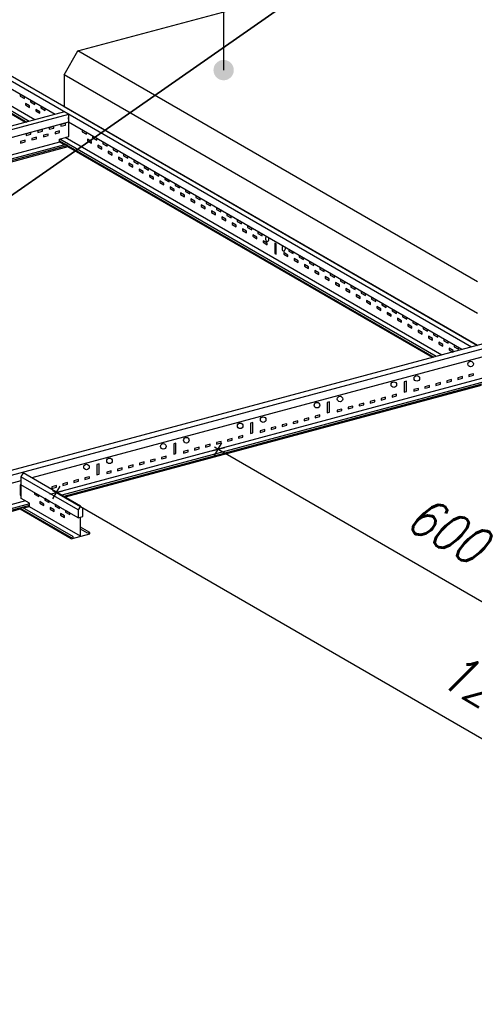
# Model space of a CAD drawing. Header units: millimetres. Extents: x -94648 to 68781, y -29623 to 11990.
# Tile 170 of 181: x 31938 to 32053, y -15348 to -15101. Entities that reach past the tile are written whole.
import ezdxf

# ---------------------------------------------------------------- set-up
doc = ezdxf.new("R2010")
doc.units = ezdxf.units.MM
doc.linetypes.add('BUD', pattern=[0])
for name, color, linetype in [('Dimensions', 1, 'Continuous'), ('Hangers', 6, 'Continuous'), ('Lamps', 103, 'Continuous'), ('Trulok', 151, 'Continuous')]:
    doc.layers.add(name, color=color, linetype=linetype)
doc.layers.add('K2', color=35, linetype='Continuous', lineweight=35)
doc.styles.add('wymiarowanie', font='simplex.shx', dxfattribs={"width": 0.8, "oblique": 15})
doc.dimstyles.new('Wymiar-100x4', dxfattribs={"dimscale": 2, "dimtxt": 50, "dimasz": 2, "dimexe": 5, "dimexo": 8, "dimgap": 16, "dimtad": 1, "dimdec": 3, "dimzin": 9, "dimdsep": 46, "dimtxsty": 'wymiarowanie', "dimblk1": 'MAR-STRZ', "dimblk2": 'MAR-STRZ', "dimsah": 1, "dimcen": 160, "dimse1": 1, "dimse2": 1, "dimclrd": 256, "dimclre": 256, "dimclrt": 256, "dimadec": 0, "dimazin": 0, "dimtfac": 0.01, "dimtdec": 3, "dimtix": 1, "dimtmove": 2, "dimatfit": 3, "dimldrblk": 'MAR-STRZ', "dimfxl": 5, "dimtolj": 1, "dimtzin": 0, "dimarcsym": 0})

# ---------------------------------------------------------------- blocks, each defined once
blk = doc.blocks.new('MAR-STRZ')
at = {"color": 10}
blk.add_line((1.5, 1.5), (-1.5, -1.5), dxfattribs=at)
for p, q in [((1.4, 0), (-1.4, 0)), ((0, 2.3), (0, -2.3))]:
    blk.add_line(p, q)
blk = doc.blocks.new('*D81')
at = {"layer": 'Defpoints', "color": 0, "transparency": 16777216}
for p in [(2362.2, 662.5), (2881.8, 362.5), (2881.8, 362.5)]:
    blk.add_point(p, dxfattribs=at)
at = {"layer": 'Dimensions', "lineweight": -2, "transparency": 16777216}
blk.add_line((2365.6, 660.5), (2878.3, 364.5), dxfattribs=at)
at = {"layer": 'Dimensions', "lineweight": -2, "transparency": 16777216, "xscale": 4, "yscale": 4, "zscale": 4}
for p, rotation in [((2362.2, 662.5), 150.0000000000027), ((2881.8, 362.5), 330.0000000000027)]:
    blk.add_blockref('MAR-STRZ', p, dxfattribs=dict(at, rotation=rotation))
at = {"layer": 'Dimensions', "transparency": 16777216, "insert": (2650, 561), "char_height": 48, "attachment_point": 5, "rotation": 330, "style": 'wymiarowanie'}
blk.add_mtext('\\A1;600', dxfattribs=at)
blk = doc.blocks.new('*D83')
at = {"layer": 'Defpoints', "color": 0, "transparency": 16777216}
for p in [(2158.6, 608), (3197.8, 8), (3197.8, 8)]:
    blk.add_point(p, dxfattribs=at)
at = {"layer": 'Dimensions', "lineweight": -2, "transparency": 16777216}
blk.add_line((2162, 606), (3194.3, 10), dxfattribs=at)
at = {"layer": 'Dimensions', "lineweight": -2, "transparency": 16777216, "xscale": 4, "yscale": 4, "zscale": 4}
for p, rotation in [((2158.6, 608), 150.0000000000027), ((3197.8, 8), 330.0000000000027)]:
    blk.add_blockref('MAR-STRZ', p, dxfattribs=dict(at, rotation=rotation))
at = {"layer": 'Dimensions', "transparency": 16777216, "insert": (2706.2, 356.5), "char_height": 48, "attachment_point": 5, "rotation": 330, "style": 'wymiarowanie'}
blk.add_mtext('\\A1;1200', dxfattribs=at)
blk = doc.blocks.new('A$C2C6327D5')
at = {"layer": 'Hangers', "ltscale": 100}
h = blk.add_hatch(color=256, dxfattribs=at)
edge = h.paths.add_edge_path()
edge.add_arc((2368.9113, 1138.7116), 12.8, -180, 180, ccw=False)
blk.add_line((2368.9113, 1312.1415), (2368.9113, 1138.7116), dxfattribs=at)
at = {"layer": 'Lamps'}
for p, q in [((2185.7162, 1162.8297), (2745.2717, 1312.7622)), ((2168.3957, 1132.8297), (2185.7162, 1162.8297)), ((2688.0109, 872.8297), (2185.7162, 1162.8297)), ((2168.3957, 1132.8297), (2168.3957, 1092.8297)), ((2688.0109, 832.8297), (2168.3957, 1132.8297)), ((2168.3957, 1092.8297), (2688.0109, 792.8297))]:
    blk.add_line(p, q, dxfattribs=at)
at = {"layer": 'Trulok'}
for p, q in [((2688.0109, 792.8297), (1657.2935, 1387.9147)), ((2680.3811, 790.7853), (1654.3958, 1383.1382)), ((2156.9847, 1082.9683), (1654.3958, 1373.1382)), ((1653.4967, 1343.8088), (2121.6736, 1073.5068)), ((2119.8991, 1073.0313), (1653.4967, 1342.3088)), ((2124.5714, 1074.2832), (1656.3944, 1344.5853)), ((2131.4902, 1076.1371), (1665.0878, 1345.4147)), ((2168.8149, 1086.1382), (1596.8892, 932.8912)), ((2174.011, 1083.1382), (1602.0853, 929.8912)), ((2174.011, 1083.1382), (2174.011, 1073.1382)), ((2174.011, 1077.1382), (2174.011, 1079.1382)), ((2174.011, 1073.1382), (1613.9155, 923.0611)), ((2668.5509, 787.6155), (2174.011, 1073.1382)), ((2174.3107, 1055.2185), (2174.3107, 1072.9652)), ((2162.7196, 1052.1127), (2174.3107, 1055.2185)), ((2162.7196, 1048.3088), (2162.7196, 1052.1127)), ((2636.1376, 778.9303), (2162.8919, 1052.1589)), ((2643.0564, 780.7842), (2169.8107, 1054.0127)), ((2162.7196, 1048.3088), (1639.7097, 908.1688)), ((2170.5138, 1045.3088), (1645.7294, 904.6933)), ((2173.1119, 1043.8088), (1648.3275, 903.1933)), ((2173.1119, 1042.3088), (1650.102, 902.1688)), ((2162.7196, 1049.8088), (2633.2398, 778.1539)), ((2168.7393, 1044.8334), (2162.7196, 1048.3088)), ((2173.1119, 1043.8088), (2170.5138, 1045.3088)), ((2173.1119, 1042.3088), (2173.1119, 1043.8088)), ((2631.4653, 777.6784), (2173.1119, 1042.3088)), ((2784.2979, 818.6297), (2017.7779, 613.2413)), ((2786.8959, 813.1297), (2020.376, 607.7413)), ((2693.6263, 778.1382), (2127.6157, 626.4761)), ((2699.2495, 752.8411), (2159.3249, 608.1688)), ((2704.3183, 749.1108), (2165.3447, 604.6933)), ((2704.3183, 746.9147), (2167.9427, 603.1933)), ((2692.7272, 742.3088), (2169.7172, 602.1688)), ((2598.7823, 747.7774), (2595.8845, 747.001)), ((2595.8845, 747.001), (2595.8845, 734.001)), ((2598.7823, 734.7774), (2598.7823, 747.7774)), ((2595.8845, 734.001), (2598.7823, 734.7774)), ((2502.1897, 721.8955), (2499.2919, 721.1191)), ((2499.2919, 721.1191), (2499.2919, 708.1191)), ((2502.1897, 708.8955), (2502.1897, 721.8955)), ((2499.2919, 708.1191), (2502.1897, 708.8955)), ((2405.5971, 696.0136), (2402.6993, 695.2372)), ((2402.6993, 695.2372), (2402.6993, 682.2372)), ((2405.5971, 683.0136), (2405.5971, 696.0136)), ((2402.6993, 682.2372), (2405.5971, 683.0136)), ((2309.0045, 670.1317), (2306.1067, 669.3552)), ((2306.1067, 669.3552), (2306.1067, 656.3552)), ((2309.0045, 657.1317), (2309.0045, 670.1317)), ((2306.1067, 656.3552), (2309.0045, 657.1317)), ((2212.4119, 644.2498), (2209.5142, 643.4733)), ((2209.5142, 643.4733), (2209.5142, 630.4733)), ((2212.4119, 631.2498), (2212.4119, 644.2498)), ((2116.9685, 632.6232), (2114.0708, 627.8468)), ((2188.8779, 591.1064), (2116.9685, 632.6232)), ((2209.5142, 630.4733), (2212.4119, 631.2498)), ((2114.0708, 622.8468), (2020.376, 597.7413)), ((2114.0708, 627.8468), (2114.0708, 617.8468)), ((2185.9801, 586.3299), (2114.0708, 627.8468)), ((2114.0708, 617.8994), (2112.9216, 617.5914)), ((2112.9216, 617.5914), (2112.9216, 604.5914)), ((2185.9801, 576.3299), (2114.0708, 617.8468)), ((2114.3705, 600.6232), (2114.3705, 617.6738)), ((2119.694, 597.5497), (2017.7779, 570.2413)), ((2124.7628, 593.8194), (2025.5721, 567.2413)), ((2112.9216, 604.5914), (2114.3705, 604.9797)), ((2124.7628, 594.6232), (2114.3705, 600.6232)), ((2124.7628, 590.1232), (2124.7628, 594.6232)), ((2124.7628, 591.6232), (2028.1702, 565.7413)), ((2113.1717, 587.0174), (2028.1702, 564.2413)), ((2113.1717, 588.5174), (2116.0694, 589.2939)), ((2113.1717, 587.0174), (2113.1717, 588.5174)), ((2113.1717, 588.5174), (2177.2868, 551.5005)), ((2177.2868, 550.0005), (2113.1717, 587.0174)), ((2180.1846, 552.277), (2116.0694, 589.2939)), ((2124.7628, 590.1232), (2117.844, 588.2694)), ((2188.8779, 553.1064), (2124.7628, 590.1232)), ((2188.8779, 591.1064), (2185.9801, 586.3299)), ((2185.9801, 586.3299), (2185.9801, 576.3299)), ((2191.7757, 587.8828), (2188.8779, 591.1064)), ((2191.7757, 577.8828), (2191.7757, 587.8828)), ((2185.9801, 576.3299), (2191.7757, 577.8828)), ((2188.8779, 553.1064), (2188.8779, 577.1064)), ((2200.469, 557.7122), (2188.8779, 564.4043)), ((2197.5712, 556.9357), (2188.8779, 561.9548)), ((2200.469, 557.7122), (2197.5712, 556.9357)), ((2200.469, 556.2122), (2198.6945, 557.2367)), ((2200.469, 556.2122), (2200.469, 557.7122)), ((2177.2868, 550.0005), (2200.469, 556.2122)), ((2177.2868, 551.5005), (2180.1846, 552.277)), ((2177.2868, 550.0005), (2177.2868, 551.5005))]:
    blk.add_line(p, q, dxfattribs=at)
for points in [[(2118.4521, 1103.1647), (2118.4521, 1105.1647), (2113.2559, 1108.1647), (2113.2559, 1106.1647), (2118.4521, 1103.1647)], [(2124.9473, 1091.9147), (2124.9473, 1093.9147), (2119.7511, 1096.9147), (2119.7511, 1094.9147), (2124.9473, 1091.9147)], [(2131.4425, 1095.6647), (2131.4425, 1097.6647), (2126.2463, 1100.6647), (2126.2463, 1098.6647), (2131.4425, 1095.6647)], [(2137.9376, 1084.4147), (2137.9376, 1086.4147), (2132.7415, 1089.4147), (2132.7415, 1087.4147), (2137.9376, 1084.4147)], [(2144.4328, 1088.1647), (2144.4328, 1090.1647), (2139.2367, 1093.1647), (2139.2367, 1091.1647), (2144.4328, 1088.1647)], [(2140.9863, 1063.9854), (2135.1907, 1062.4325), (2135.1907, 1060.4325), (2140.9863, 1061.9854), (2140.9863, 1063.9854)], [(2155.4752, 1067.8677), (2149.6796, 1066.3148), (2149.6796, 1064.3148), (2155.4752, 1065.8677), (2155.4752, 1067.8677)], [(2169.964, 1071.75), (2164.1685, 1070.1971), (2164.1685, 1068.1971), (2169.964, 1069.75), (2169.964, 1071.75)], [(2126.4974, 1060.1031), (2120.7018, 1058.5502), (2120.7018, 1056.5502), (2126.4974, 1058.1031), (2126.4974, 1060.1031)], [(2133.7418, 1054.5443), (2127.9463, 1052.9914), (2127.9463, 1050.9914), (2133.7418, 1052.5443), (2133.7418, 1054.5443)], [(2148.2307, 1058.4266), (2142.4352, 1056.8736), (2142.4352, 1054.8736), (2148.2307, 1056.4266), (2148.2307, 1058.4266)], [(2162.7196, 1062.3088), (2156.924, 1060.7559), (2156.924, 1058.7559), (2162.7196, 1060.3088), (2162.7196, 1062.3088)], [(2196.3944, 1058.1647), (2196.3944, 1060.1647), (2191.1982, 1063.1647), (2191.1982, 1061.1647), (2196.3944, 1058.1647)], [(2202.8896, 1046.9147), (2202.8896, 1048.9147), (2197.6934, 1051.9147), (2197.6934, 1049.9147), (2202.8896, 1046.9147)], [(2209.3847, 1050.6647), (2209.3847, 1052.6647), (2204.1886, 1055.6647), (2204.1886, 1053.6647), (2209.3847, 1050.6647)], [(2119.2529, 1050.662), (2113.4574, 1049.1091), (2113.4574, 1047.1091), (2119.2529, 1048.662), (2119.2529, 1050.662)], [(2215.8799, 1039.4147), (2215.8799, 1041.4147), (2210.6838, 1044.4147), (2210.6838, 1042.4147), (2215.8799, 1039.4147)], [(2222.3751, 1043.1647), (2222.3751, 1045.1647), (2217.179, 1048.1647), (2217.179, 1046.1647), (2222.3751, 1043.1647)], [(2235.3655, 1035.6647), (2235.3655, 1037.6647), (2230.1694, 1040.6647), (2230.1694, 1038.6647), (2235.3655, 1035.6647)], [(2228.8703, 1031.9147), (2228.8703, 1033.9147), (2223.6742, 1036.9147), (2223.6742, 1034.9147), (2228.8703, 1031.9147)], [(2241.8607, 1024.4147), (2241.8607, 1026.4147), (2236.6645, 1029.4147), (2236.6645, 1027.4147), (2241.8607, 1024.4147)], [(2248.3559, 1028.1647), (2248.3559, 1030.1647), (2243.1597, 1033.1647), (2243.1597, 1031.1647), (2248.3559, 1028.1647)], [(2254.8511, 1016.9147), (2254.8511, 1018.9147), (2249.6549, 1021.9147), (2249.6549, 1019.9147), (2254.8511, 1016.9147)], [(2261.3463, 1020.6647), (2261.3463, 1022.6647), (2256.1501, 1025.6647), (2256.1501, 1023.6647), (2261.3463, 1020.6647)], [(2267.8415, 1009.4147), (2267.8415, 1011.4147), (2262.6453, 1014.4147), (2262.6453, 1012.4147), (2267.8415, 1009.4147)], [(2274.3366, 1013.1647), (2274.3366, 1015.1647), (2269.1405, 1018.1647), (2269.1405, 1016.1647), (2274.3366, 1013.1647)], [(2280.8318, 1001.9147), (2280.8318, 1003.9147), (2275.6357, 1006.9147), (2275.6357, 1004.9147), (2280.8318, 1001.9147)], [(2287.327, 1005.6647), (2287.327, 1007.6647), (2282.1309, 1010.6647), (2282.1309, 1008.6647), (2287.327, 1005.6647)], [(2300.3174, 998.1647), (2300.3174, 1000.1647), (2295.1213, 1003.1647), (2295.1213, 1001.1647), (2300.3174, 998.1647)], [(2293.8222, 994.4147), (2293.8222, 996.4147), (2288.6261, 999.4147), (2288.6261, 997.4147), (2293.8222, 994.4147)], [(2306.8126, 986.9147), (2306.8126, 988.9147), (2301.6164, 991.9147), (2301.6164, 989.9147), (2306.8126, 986.9147)], [(2313.3078, 990.6647), (2313.3078, 992.6647), (2308.1116, 995.6647), (2308.1116, 993.6647), (2313.3078, 990.6647)], [(2319.803, 979.4147), (2319.803, 981.4147), (2314.6068, 984.4147), (2314.6068, 982.4147), (2319.803, 979.4147)], [(2326.2982, 983.1647), (2326.2982, 985.1647), (2321.102, 988.1647), (2321.102, 986.1647), (2326.2982, 983.1647)], [(2339.2886, 975.6647), (2339.2886, 977.6647), (2334.0924, 980.6647), (2334.0924, 978.6647), (2339.2886, 975.6647)], [(2332.7934, 971.9147), (2332.7934, 973.9147), (2327.5972, 976.9147), (2327.5972, 974.9147), (2332.7934, 971.9147)], [(2345.7837, 964.4147), (2345.7837, 966.4147), (2340.5876, 969.4147), (2340.5876, 967.4147), (2345.7837, 964.4147)], [(2352.2789, 968.1647), (2352.2789, 970.1647), (2347.0828, 973.1647), (2347.0828, 971.1647), (2352.2789, 968.1647)], [(2365.2693, 960.6647), (2365.2693, 962.6647), (2360.0732, 965.6647), (2360.0732, 963.6647), (2365.2693, 960.6647)], [(2358.7741, 956.9147), (2358.7741, 958.9147), (2353.578, 961.9147), (2353.578, 959.9147), (2358.7741, 956.9147)], [(2371.7645, 949.4147), (2371.7645, 951.4147), (2366.5684, 954.4147), (2366.5684, 952.4147), (2371.7645, 949.4147)], [(2378.2597, 953.1647), (2378.2597, 955.1647), (2373.0635, 958.1647), (2373.0635, 956.1647), (2378.2597, 953.1647)], [(2384.7549, 941.9147), (2384.7549, 943.9147), (2379.5587, 946.9147), (2379.5587, 944.9147), (2384.7549, 941.9147)], [(2391.2501, 945.6647), (2391.2501, 947.6647), (2386.0539, 950.6647), (2386.0539, 948.6647), (2391.2501, 945.6647)], [(2404.2405, 938.1647), (2404.2405, 940.1647), (2399.0443, 943.1647), (2399.0443, 941.1647), (2404.2405, 938.1647)], [(2397.7453, 934.4147), (2397.7453, 936.4147), (2392.5491, 939.4147), (2392.5491, 937.4147), (2397.7453, 934.4147)], [(2410.7356, 926.9147), (2410.7356, 928.9147), (2405.5395, 931.9147), (2405.5395, 929.9147), (2410.7356, 926.9147)], [(2417.2308, 930.6647), (2417.2308, 932.6647), (2412.0347, 935.6647), (2412.0347, 933.6647), (2417.2308, 930.6647)], [(2423.726, 919.4147), (2423.726, 921.4147), (2418.5299, 924.4147), (2418.5299, 922.4147), (2423.726, 919.4147)], [(2434.9844, 907.4147), (2434.9844, 920.4147), (2433.2523, 921.4147), (2433.2523, 908.4147), (2434.9844, 907.4147)], [(2449.7068, 904.4147), (2449.7068, 906.4147), (2444.5106, 909.4147), (2444.5106, 907.4147), (2449.7068, 904.4147)], [(2456.202, 908.1647), (2456.202, 910.1647), (2451.0058, 913.1647), (2451.0058, 911.1647), (2456.202, 908.1647)], [(2469.1924, 900.6647), (2469.1924, 902.6647), (2463.9962, 905.6647), (2463.9962, 903.6647), (2469.1924, 900.6647)], [(2462.6972, 896.9147), (2462.6972, 898.9147), (2457.501, 901.9147), (2457.501, 899.9147), (2462.6972, 896.9147)], [(2475.6876, 889.4147), (2475.6876, 891.4147), (2470.4914, 894.4147), (2470.4914, 892.4147), (2475.6876, 889.4147)], [(2482.1827, 893.1647), (2482.1827, 895.1647), (2476.9866, 898.1647), (2476.9866, 896.1647), (2482.1827, 893.1647)], [(2495.1731, 885.6647), (2495.1731, 887.6647), (2489.977, 890.6647), (2489.977, 888.6647), (2495.1731, 885.6647)], [(2488.6779, 881.9147), (2488.6779, 883.9147), (2483.4818, 886.9147), (2483.4818, 884.9147), (2488.6779, 881.9147)], [(2501.6683, 874.4147), (2501.6683, 876.4147), (2496.4722, 879.4147), (2496.4722, 877.4147), (2501.6683, 874.4147)], [(2508.1635, 878.1647), (2508.1635, 880.1647), (2502.9674, 883.1647), (2502.9674, 881.1647), (2508.1635, 878.1647)], [(2514.6587, 866.9147), (2514.6587, 868.9147), (2509.4625, 871.9147), (2509.4625, 869.9147), (2514.6587, 866.9147)], [(2521.1539, 870.6647), (2521.1539, 872.6647), (2515.9577, 875.6647), (2515.9577, 873.6647), (2521.1539, 870.6647)], [(2534.1443, 863.1647), (2534.1443, 865.1647), (2528.9481, 868.1647), (2528.9481, 866.1647), (2534.1443, 863.1647)], [(2527.6491, 859.4147), (2527.6491, 861.4147), (2522.4529, 864.4147), (2522.4529, 862.4147), (2527.6491, 859.4147)], [(2540.6395, 851.9147), (2540.6395, 853.9147), (2535.4433, 856.9147), (2535.4433, 854.9147), (2540.6395, 851.9147)], [(2547.1347, 855.6647), (2547.1347, 857.6647), (2541.9385, 860.6647), (2541.9385, 858.6647), (2547.1347, 855.6647)], [(2553.6298, 844.4147), (2553.6298, 846.4147), (2548.4337, 849.4147), (2548.4337, 847.4147), (2553.6298, 844.4147)], [(2560.125, 848.1647), (2560.125, 850.1647), (2554.9289, 853.1647), (2554.9289, 851.1647), (2560.125, 848.1647)], [(2566.6202, 836.9147), (2566.6202, 838.9147), (2561.4241, 841.9147), (2561.4241, 839.9147), (2566.6202, 836.9147)], [(2573.1154, 840.6647), (2573.1154, 842.6647), (2567.9193, 845.6647), (2567.9193, 843.6647), (2573.1154, 840.6647)], [(2579.6106, 829.4147), (2579.6106, 831.4147), (2574.4145, 834.4147), (2574.4145, 832.4147), (2579.6106, 829.4147)], [(2586.1058, 833.1647), (2586.1058, 835.1647), (2580.9096, 838.1647), (2580.9096, 836.1647), (2586.1058, 833.1647)], [(2599.0962, 825.6647), (2599.0962, 827.6647), (2593.9, 830.6647), (2593.9, 828.6647), (2599.0962, 825.6647)], [(2592.601, 821.9147), (2592.601, 823.9147), (2587.4048, 826.9147), (2587.4048, 824.9147), (2592.601, 821.9147)], [(2605.5914, 814.4147), (2605.5914, 816.4147), (2600.3952, 819.4147), (2600.3952, 817.4147), (2605.5914, 814.4147)], [(2612.0866, 818.1647), (2612.0866, 820.1647), (2606.8904, 823.1647), (2606.8904, 821.1647), (2612.0866, 818.1647)], [(2618.5817, 806.9147), (2618.5817, 808.9147), (2613.3856, 811.9147), (2613.3856, 809.9147), (2618.5817, 806.9147)], [(2625.0769, 810.6647), (2625.0769, 812.6647), (2619.8808, 815.6647), (2619.8808, 813.6647), (2625.0769, 810.6647)], [(2631.5721, 799.4147), (2631.5721, 801.4147), (2626.376, 804.4147), (2626.376, 802.4147), (2631.5721, 799.4147)], [(2638.0673, 803.1647), (2638.0673, 805.1647), (2632.8712, 808.1647), (2632.8712, 806.1647), (2638.0673, 803.1647)], [(2644.5625, 791.9147), (2644.5625, 793.9147), (2639.3664, 796.9147), (2639.3664, 794.9147), (2644.5625, 791.9147)], [(2651.0577, 795.6647), (2651.0577, 797.6647), (2645.8615, 800.6647), (2645.8615, 798.6647), (2651.0577, 795.6647)], [(2664.0481, 788.1647), (2664.0481, 790.1647), (2658.8519, 793.1647), (2658.8519, 791.1647), (2664.0481, 788.1647)], [(2657.5529, 784.4147), (2657.5529, 786.4147), (2652.3567, 789.4147), (2652.3567, 787.4147), (2657.5529, 784.4147)], [(2683.0248, 757.3501), (2677.2292, 755.7972), (2677.2292, 753.7972), (2683.0248, 755.3501), (2683.0248, 757.3501)], [(2627.829, 742.5605), (2622.0335, 741.0076), (2622.0335, 739.0076), (2627.829, 740.5605), (2627.829, 742.5605)], [(2641.628, 746.2579), (2635.8324, 744.705), (2635.8324, 742.705), (2641.628, 744.2579), (2641.628, 746.2579)], [(2655.4269, 749.9553), (2649.6314, 748.4024), (2649.6314, 746.4024), (2655.4269, 747.9553), (2655.4269, 749.9553)], [(2669.2259, 753.6527), (2663.4303, 752.0998), (2663.4303, 750.0998), (2669.2259, 751.6527), (2669.2259, 753.6527)], [(2586.4322, 731.4682), (2580.6367, 729.9153), (2580.6367, 727.9153), (2586.4322, 729.4682), (2586.4322, 731.4682)], [(2614.0301, 738.8631), (2608.2345, 737.3101), (2608.2345, 735.3101), (2614.0301, 736.8631), (2614.0301, 738.8631)], [(2545.0354, 720.376), (2539.2398, 718.8231), (2539.2398, 716.8231), (2545.0354, 718.376), (2545.0354, 720.376)], [(2558.8343, 724.0734), (2553.0388, 722.5205), (2553.0388, 720.5205), (2558.8343, 722.0734), (2558.8343, 724.0734)], [(2572.6333, 727.7708), (2566.8377, 726.2179), (2566.8377, 724.2179), (2572.6333, 725.7708), (2572.6333, 727.7708)], [(2489.8396, 705.5863), (2484.0441, 704.0334), (2484.0441, 702.0334), (2489.8396, 703.5863), (2489.8396, 705.5863)], [(2517.4375, 712.9812), (2511.642, 711.4282), (2511.642, 709.4282), (2517.4375, 710.9812), (2517.4375, 712.9812)], [(2531.2364, 716.6786), (2525.4409, 715.1257), (2525.4409, 713.1257), (2531.2364, 714.6786), (2531.2364, 716.6786)], [(2448.4428, 694.4941), (2442.6473, 692.9412), (2442.6473, 690.9412), (2448.4428, 692.4941), (2448.4428, 694.4941)], [(2462.2417, 698.1915), (2456.4462, 696.6386), (2456.4462, 694.6386), (2462.2417, 696.1915), (2462.2417, 698.1915)], [(2476.0407, 701.8889), (2470.2451, 700.336), (2470.2451, 698.336), (2476.0407, 699.8889), (2476.0407, 701.8889)], [(2420.8449, 687.0993), (2415.0494, 685.5463), (2415.0494, 683.5463), (2420.8449, 685.0993), (2420.8449, 687.0993)], [(2434.6439, 690.7967), (2428.8483, 689.2438), (2428.8483, 687.2438), (2434.6439, 688.7967), (2434.6439, 690.7967)], [(2351.8502, 668.6122), (2346.0547, 667.0593), (2346.0547, 665.0593), (2351.8502, 666.6122), (2351.8502, 668.6122)], [(2365.6492, 672.3096), (2359.8536, 670.7567), (2359.8536, 668.7567), (2365.6492, 670.3096), (2365.6492, 672.3096)], [(2379.4481, 676.007), (2373.6526, 674.4541), (2373.6526, 672.4541), (2379.4481, 674.007), (2379.4481, 676.007)], [(2393.247, 679.7044), (2387.4515, 678.1515), (2387.4515, 676.1515), (2393.247, 677.7044), (2393.247, 679.7044)], [(2324.2523, 661.2173), (2318.4568, 659.6644), (2318.4568, 657.6644), (2324.2523, 659.2173), (2324.2523, 661.2173)], [(2338.0513, 664.9148), (2332.2557, 663.3618), (2332.2557, 661.3618), (2338.0513, 662.9148), (2338.0513, 664.9148)], [(2269.0566, 646.4277), (2263.261, 644.8748), (2263.261, 642.8748), (2269.0566, 644.4277), (2269.0566, 646.4277)], [(2282.8555, 650.1251), (2277.06, 648.5722), (2277.06, 646.5722), (2282.8555, 648.1251), (2282.8555, 650.1251)], [(2296.6545, 653.8225), (2290.8589, 652.2696), (2290.8589, 650.2696), (2296.6545, 651.8225), (2296.6545, 653.8225)], [(2227.6598, 635.3354), (2221.8642, 633.7825), (2221.8642, 631.7825), (2227.6598, 633.3354), (2227.6598, 635.3354)], [(2241.4587, 639.0329), (2235.6631, 637.4799), (2235.6631, 635.4799), (2241.4587, 637.0329), (2241.4587, 639.0329)], [(2255.2576, 642.7303), (2249.4621, 641.1774), (2249.4621, 639.1774), (2255.2576, 640.7303), (2255.2576, 642.7303)], [(2172.464, 620.5458), (2166.6684, 618.9929), (2166.6684, 616.9929), (2172.464, 618.5458), (2172.464, 620.5458)], [(2186.2629, 624.2432), (2180.4674, 622.6903), (2180.4674, 620.6903), (2186.2629, 622.2432), (2186.2629, 624.2432)], [(2200.0619, 627.9406), (2194.2663, 626.3877), (2194.2663, 624.3877), (2200.0619, 625.9406), (2200.0619, 627.9406)], [(2136.4541, 602.8732), (2136.4541, 604.8732), (2131.258, 607.8732), (2131.258, 605.8732), (2136.4541, 602.8732)], [(2158.6651, 616.8484), (2152.8695, 615.2955), (2152.8695, 613.2955), (2158.6651, 614.8484), (2158.6651, 616.8484)], [(2142.9493, 591.6232), (2142.9493, 593.6232), (2137.7531, 596.6232), (2137.7531, 594.6232), (2142.9493, 591.6232)], [(2149.4445, 595.3732), (2149.4445, 597.3732), (2144.2483, 600.3732), (2144.2483, 598.3732), (2149.4445, 595.3732)], [(2155.9397, 584.1232), (2155.9397, 586.1232), (2150.7435, 589.1232), (2150.7435, 587.1232), (2155.9397, 584.1232)], [(2162.4349, 587.8732), (2162.4349, 589.8732), (2157.2387, 592.8732), (2157.2387, 590.8732), (2162.4349, 587.8732)], [(2168.9301, 576.6232), (2168.9301, 578.6232), (2163.7339, 581.6232), (2163.7339, 579.6232), (2168.9301, 576.6232)], [(2175.4253, 580.3732), (2175.4253, 582.3732), (2170.2291, 585.3732), (2170.2291, 583.3732), (2175.4253, 580.3732)]]:
    blk.add_lwpolyline(points, dxfattribs=at)
for centre in [(2679.4371, 769.5324), (2611.8223, 751.4151), (2582.8445, 743.6505), (2486.2519, 717.7686), (2515.2297, 725.5331), (2389.6593, 691.8867), (2418.6371, 699.6512), (2293.0667, 666.0048), (2322.0445, 673.7693), (2196.4742, 640.1229), (2225.4519, 647.8874)]:
    blk.add_circle(centre, 3.5, dxfattribs=at)
for centre in [(2423.726, 926.9147), (2444.5106, 914.9147)]:
    blk.add_ellipse(centre, major_axis=(0, -3.5), ratio=0.619210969, start_param=3.784686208, end_param=8.095000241, dxfattribs=at)
at = {"layer": 'Dimensions'}
for base, p1, p2, picture, middle in [((2881.8003, 362.525), (2362.185, 662.525), (2881.8003, 362.525), '*D81', (2649.9926, 561.0224)), ((3197.8041, 7.9674), (2158.5736, 607.9674), (3197.8041, 7.9674), '*D83', (2706.1888, 356.4649))]:
    dim = blk.add_linear_dim(base=base, p1=p1, p2=p2, angle=150, dimstyle='Wymiar-100x4', dxfattribs=at)
    dim.commit()
    dim.dimension.update_dxf_attribs({"geometry": picture, "text_midpoint": middle})

msp = doc.modelspace()

# ---------------------------------------------------------------- linework, layer by layer
at = {"layer": 'K2', "linetype": 'BUD'}
msp.add_lwpolyline([(31294.02561, -15592.9665), (33324.02561, -14177.9665)], dxfattribs=at)

# ---------------------------------------------------------------- block references
at = {"xscale": 0.2, "yscale": 0.2, "zscale": 0.2}
msp.add_blockref('A$C2C6327D5', (31515.98863, -15341.46146), dxfattribs=at)

doc.saveas('drawing.dxf')
